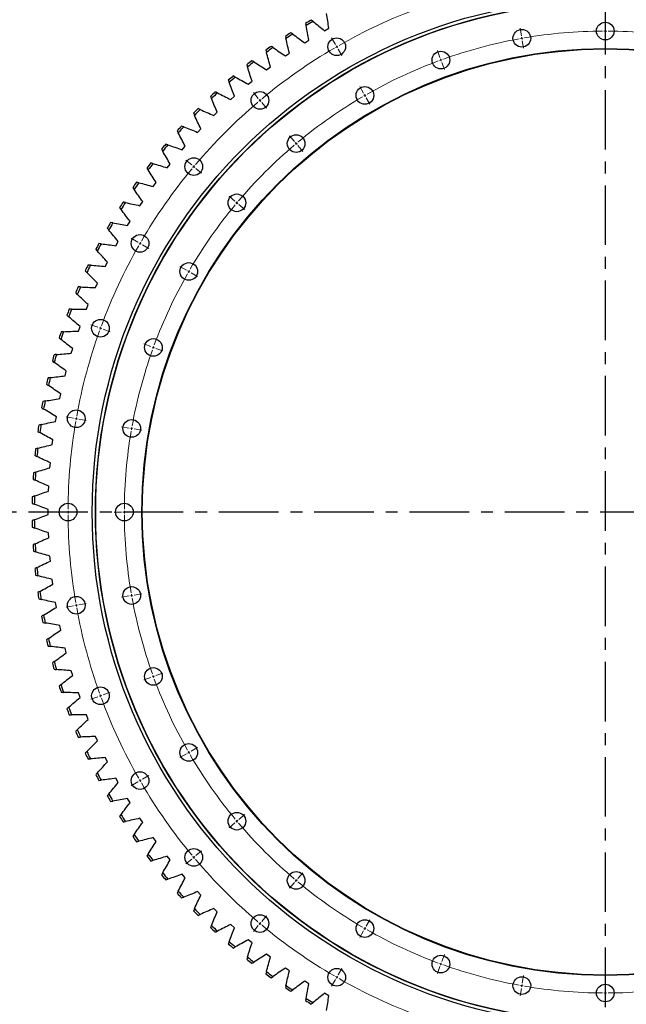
# Model space of a CAD drawing. Header units: millimetres. Extents: x 87 to 10836, y 6003 to 14592.
# Tile 7 of 16: x 1902 to 3034, y 11770 to 13607. Entities that reach past the tile are written whole.
import ezdxf

# ---------------------------------------------------------------- set-up
doc = ezdxf.new("R2010")
doc.units = ezdxf.units.MM
doc.header["$LTSCALE"] = 50
doc.linetypes.add('CENTER', pattern=[10.16, 6.35, -1.27, 1.27, -1.27])

msp = doc.modelspace()

# ---------------------------------------------------------------- linework, layer by layer
at = {"linetype": 'CENTER', "ltscale": 0.35}
for p, q in [((2994.9, 13831.1), (2994.9, 11545.3)), ((4163.1, 12688.2), (1826.7, 12688.2))]:
    msp.add_line(p, q, dxfattribs=at)
at = {"color": 0, "linetype": 'Continuous', "lineweight": 18}
for p, q in [((2994.9, 13590.7), (2994.9, 13604.7)), ((2838.2, 13577), (2835.8, 13590.8)), ((2994.9, 13585.7), (2994.9, 13588.2)), ((2994.9, 13585.7), (2994.9, 13583.2)), ((2994.9, 13580.7), (2994.9, 13566.7)), ((2491.2, 13560.7), (2484.2, 13572.9)), ((2839.1, 13572.1), (2838.7, 13574.5)), ((2839.1, 13572.1), (2839.5, 13569.6)), ((2840, 13567.2), (2842.4, 13553.4)), ((2493.7, 13556.4), (2492.4, 13558.6)), ((2493.7, 13556.4), (2494.9, 13554.2)), ((2496.2, 13552.1), (2503.2, 13540)), ((2686.3, 13536.3), (2681.5, 13549.4)), ((2688, 13531.6), (2687.1, 13533.9)), ((2688, 13531.6), (2688.8, 13529.2)), ((2689.7, 13526.9), (2694.5, 13513.7)), ((2347.3, 13460), (2338.3, 13470.7)), ((2543.7, 13469.8), (2536.7, 13481.9)), ((2546.2, 13465.5), (2544.9, 13467.6)), ((2350.5, 13456.2), (2348.9, 13458.1)), ((2350.5, 13456.2), (2352.2, 13454.3)), ((2353.8, 13452.3), (2362.8, 13441.6)), ((2546.2, 13465.5), (2547.4, 13463.3)), ((2548.7, 13461.1), (2555.7, 13449)), ((2414.8, 13379.6), (2405.8, 13390.3)), ((2418, 13375.7), (2416.4, 13377.7)), ((2418, 13375.7), (2419.6, 13373.8)), ((2421.3, 13371.9), (2430.3, 13361.2)), ((2223.1, 13335.8), (2212.4, 13344.8)), ((2227, 13332.6), (2225.1, 13334.2)), ((2227, 13332.6), (2228.9, 13331)), ((2230.8, 13329.4), (2241.5, 13320.4)), ((2303.6, 13268.3), (2292.9, 13277.3)), ((2307.4, 13265.1), (2305.5, 13266.7)), ((2307.4, 13265.1), (2309.3, 13263.5)), ((2311.2, 13261.9), (2322, 13252.9)), ((2122.4, 13192), (2110.3, 13199)), ((2126.7, 13189.5), (2124.6, 13190.7)), ((2126.7, 13189.5), (2128.9, 13188.2)), ((2131.1, 13187), (2143.2, 13180)), ((2213.4, 13139.5), (2201.2, 13146.5)), ((2217.7, 13137), (2215.5, 13138.2)), ((2217.7, 13137), (2219.8, 13135.7)), ((2222, 13134.5), (2234.1, 13127.5)), ((2048.2, 13032.8), (2035, 13037.6)), ((2052.9, 13031.1), (2050.5, 13031.9)), ((2052.9, 13031.1), (2055.2, 13030.2)), ((2057.6, 13029.4), (2070.8, 13024.6)), ((2146.9, 12996.9), (2133.7, 13001.7)), ((2151.6, 12995.2), (2149.2, 12996)), ((2151.6, 12995.2), (2153.9, 12994.3)), ((2156.3, 12993.5), (2169.4, 12988.7)), ((2002.7, 12863.2), (1989, 12865.6)), ((2007.7, 12862.3), (2005.2, 12862.7)), ((2007.7, 12862.3), (2010.1, 12861.9)), ((2012.6, 12861.4), (2026.4, 12859)), ((2106.2, 12844.9), (2092.4, 12847.4)), ((2111.1, 12844.1), (2108.6, 12844.5)), ((2111.1, 12844.1), (2113.5, 12843.6)), ((2116, 12843.2), (2129.8, 12840.8)), ((1987.4, 12688.2), (1973.4, 12688.2)), ((1992.4, 12688.2), (1989.9, 12688.2)), ((1992.4, 12688.2), (1994.9, 12688.2)), ((1997.4, 12688.2), (2011.4, 12688.2)), ((2092.4, 12688.2), (2078.4, 12688.2)), ((2097.4, 12688.2), (2094.9, 12688.2)), ((2097.4, 12688.2), (2099.9, 12688.2)), ((2102.4, 12688.2), (2116.4, 12688.2)), ((2106.2, 12531.5), (2092.4, 12529.1)), ((2111.1, 12532.4), (2108.6, 12531.9)), ((2111.1, 12532.4), (2113.5, 12532.8)), ((2116, 12533.2), (2129.8, 12535.7)), ((2002.7, 12513.3), (1989, 12510.8)), ((2007.7, 12514.1), (2005.2, 12513.7)), ((2007.7, 12514.1), (2010.1, 12514.6)), ((2012.6, 12515), (2026.4, 12517.4)), ((2156.3, 12383), (2169.4, 12387.8)), ((2146.9, 12379.5), (2133.7, 12374.8)), ((2151.6, 12381.3), (2149.2, 12380.4)), ((2151.6, 12381.3), (2153.9, 12382.1)), ((2052.9, 12345.3), (2055.2, 12346.2)), ((2057.6, 12347.1), (2070.8, 12351.8)), ((2048.2, 12343.6), (2035, 12338.8)), ((2052.9, 12345.3), (2050.5, 12344.5)), ((2213.4, 12237), (2201.2, 12230)), ((2217.7, 12239.5), (2215.5, 12238.2)), ((2217.7, 12239.5), (2219.8, 12240.7)), ((2222, 12242), (2234.1, 12249)), ((2122.4, 12184.5), (2110.3, 12177.5)), ((2126.7, 12187), (2124.6, 12185.7)), ((2126.7, 12187), (2128.9, 12188.2)), ((2131.1, 12189.5), (2143.2, 12196.5)), ((2303.6, 12108.1), (2292.9, 12099.1)), ((2307.4, 12111.3), (2305.5, 12109.7)), ((2307.4, 12111.3), (2309.3, 12112.9)), ((2311.2, 12114.5), (2322, 12123.5)), ((2230.8, 12047), (2241.5, 12056)), ((2223.1, 12040.6), (2212.4, 12031.6)), ((2227, 12043.8), (2225.1, 12042.2)), ((2227, 12043.8), (2228.9, 12045.4)), ((2418, 12000.7), (2416.4, 11998.8)), ((2418, 12000.7), (2419.6, 12002.6)), ((2421.3, 12004.5), (2430.3, 12015.2)), ((2414.8, 11996.9), (2405.8, 11986.1)), ((2353.8, 11924.1), (2362.8, 11934.8)), ((2548.7, 11915.3), (2555.7, 11927.4)), ((2347.3, 11916.4), (2338.3, 11905.7)), ((2350.5, 11920.3), (2348.9, 11918.3)), ((2350.5, 11920.3), (2352.2, 11922.2)), ((2543.7, 11906.6), (2536.7, 11894.5)), ((2546.2, 11911), (2544.9, 11908.8)), ((2546.2, 11911), (2547.4, 11913.1)), ((2689.7, 11849.5), (2694.5, 11862.7)), ((2496.2, 11824.4), (2503.2, 11836.5)), ((2686.3, 11840.1), (2681.5, 11827)), ((2688, 11844.8), (2687.1, 11842.5)), ((2688, 11844.8), (2688.8, 11847.2)), ((2491.2, 11815.7), (2484.2, 11803.6)), ((2493.7, 11820), (2492.4, 11817.9)), ((2493.7, 11820), (2494.9, 11822.2)), ((2840, 11809.3), (2842.4, 11823.1)), ((2838.2, 11799.4), (2835.8, 11785.6)), ((2839.1, 11804.4), (2838.7, 11801.9)), ((2839.1, 11804.4), (2839.5, 11806.8)), ((2994.9, 11795.7), (2994.9, 11809.7)), ((2994.9, 11790.7), (2994.9, 11793.2)), ((2994.9, 11790.7), (2994.9, 11788.2)), ((2994.9, 11785.7), (2994.9, 11771.7))]:
    msp.add_line(p, q, dxfattribs=at)
at = {"color": 7, "linetype": 'Continuous', "lineweight": 25}
for p, q in [((2471.2, 13586.3), (2479.1, 13590.8)), ((2434, 13563.5), (2441.7, 13568.4)), ((2397.9, 13539.3), (2405.4, 13544.5)), ((2362.8, 13513.5), (2370, 13519.1)), ((2328.7, 13486.3), (2335.8, 13492.2)), ((2295.9, 13457.7), (2302.7, 13463.9)), ((2264.3, 13427.8), (2270.8, 13434.2)), ((2234, 13396.6), (2240.2, 13403.2)), ((2205, 13364.1), (2210.9, 13371)), ((2177.4, 13330.4), (2183, 13337.5)), ((2151.2, 13295.6), (2156.6, 13303)), ((2126.5, 13259.7), (2131.6, 13267.3)), ((2103.3, 13222.9), (2108.1, 13230.7)), ((2081.7, 13185.1), (2086.1, 13193.1)), ((2061.7, 13146.4), (2065.8, 13154.6)), ((2043.4, 13106.9), (2047.1, 13115.2)), ((2026.7, 13066.7), (2030, 13075.2)), ((2011.7, 13025.8), (2014.7, 13034.4)), ((1998.4, 12984.3), (2001, 12993.1)), ((1986.9, 12942.3), (1989.1, 12951.2)), ((1977.1, 12899.9), (1979, 12908.8)), ((1969.1, 12857.1), (1970.6, 12866.1)), ((1963, 12814), (1964.1, 12823)), ((1958.6, 12770.7), (1959.4, 12779.8)), ((1956, 12727.2), (1956.4, 12736.3)), ((1955.3, 12683.7), (1955.3, 12692.8)), ((1956.4, 12640.1), (1956, 12649.2)), ((1959.4, 12596.7), (1958.6, 12605.8)), ((1964.1, 12553.4), (1963, 12562.5)), ((1970.6, 12510.3), (1969.1, 12519.3)), ((1979, 12467.6), (1977.1, 12476.5)), ((1989.1, 12425.3), (1986.9, 12434.1)), ((2001, 12383.4), (1998.4, 12392.1)), ((2014.7, 12342), (2011.7, 12350.6)), ((2030, 12301.3), (2026.7, 12309.8)), ((2047.1, 12261.2), (2043.4, 12269.5)), ((2065.8, 12221.9), (2061.7, 12230.1)), ((2086.1, 12183.4), (2081.7, 12191.4)), ((2108.1, 12145.8), (2103.3, 12153.6)), ((2131.6, 12109.1), (2126.5, 12116.7)), ((2156.6, 12073.5), (2151.2, 12080.8)), ((2183, 12038.9), (2177.4, 12046)), ((2210.9, 12005.5), (2205, 12012.4)), ((2240.2, 11973.2), (2234, 11979.9)), ((2270.8, 11942.3), (2264.3, 11948.6)), ((2302.7, 11912.6), (2295.9, 11918.7)), ((2335.8, 11884.3), (2328.7, 11890.1)), ((2370, 11857.4), (2362.8, 11862.9)), ((2405.4, 11831.9), (2397.9, 11837.1)), ((2441.7, 11808), (2434, 11812.9)), ((2479.1, 11785.6), (2471.2, 11790.2))]:
    msp.add_line(p, q, dxfattribs=at)
for centre, radius in [((2994.9, 12688.2), 957.5), ((2994.9, 12688.2), 951.5), ((2994.9, 12688.2), 951), ((2994.9, 13585.7), 16.5), ((2839.1, 13572.1), 16.5), ((2493.7, 13556.4), 16.5), ((2994.9, 12688.2), 865), ((2994.9, 12688.2), 864), ((2688, 13531.6), 16.5), ((2350.5, 13456.2), 16.5), ((2546.2, 13465.5), 16.5), ((2418, 13375.7), 16.5), ((2227, 13332.6), 16.5), ((2307.4, 13265.1), 16.5), ((2126.7, 13189.5), 16.5), ((2217.7, 13137), 16.5), ((2052.9, 13031.1), 16.5), ((2151.6, 12995.2), 16.5), ((2007.7, 12862.3), 16.5), ((2111.1, 12844.1), 16.5), ((1992.4, 12688.2), 16.5), ((2097.4, 12688.2), 16.5), ((2111.1, 12532.4), 16.5), ((2007.7, 12514.1), 16.5), ((2151.6, 12381.3), 16.5), ((2052.9, 12345.3), 16.5), ((2217.7, 12239.5), 16.5), ((2126.7, 12187), 16.5), ((2307.4, 12111.3), 16.5), ((2227, 12043.8), 16.5), ((2418, 12000.7), 16.5), ((2350.5, 11920.3), 16.5), ((2546.2, 11911), 16.5), ((2688, 11844.8), 16.5), ((2493.7, 11820), 16.5), ((2839.1, 11804.4), 16.5), ((2994.9, 11790.7), 16.5)]:
    msp.add_circle(centre, radius, dxfattribs=at)
at = {"color": 0, "linetype": 'Continuous', "lineweight": 18}
for radius, start, end in [(1002.5, 110.2858, 119.7142), (897.5, 90.3192, 99.6808), (897.5, 90, 90.1596), (897.5, 89.8404, 90), (897.5, 80.3192, 89.6808), (897.5, 100.3192, 109.6808), (897.5, 100, 100.1596), (897.5, 99.8404, 100), (1002.5, 120.2858, 129.7142), (1002.5, 120, 120.1429), (1002.5, 119.8571, 120), (897.5, 110.3192, 119.6808), (897.5, 110, 110.1596), (897.5, 109.8404, 110), (1002.5, 130.2858, 139.7142), (1002.5, 130, 130.1429), (1002.5, 129.8571, 130), (897.5, 120.3192, 129.6808), (897.5, 120, 120.1596), (897.5, 119.8404, 120), (897.5, 130, 130.1596), (897.5, 129.8404, 130), (897.5, 130.3192, 139.6808), (1002.5, 140.2858, 149.7142), (1002.5, 140, 140.1429), (1002.5, 139.8571, 140), (897.5, 140, 140.1596), (897.5, 139.8404, 140), (897.5, 140.3192, 149.6808), (1002.5, 149.8571, 150), (1002.5, 150.2858, 159.7142), (1002.5, 150, 150.1429), (897.5, 150, 150.1596), (897.5, 149.8404, 150), (897.5, 150.3192, 159.6808), (1002.5, 160.2858, 169.7142), (1002.5, 160, 160.1429), (1002.5, 159.8571, 160), (897.5, 160.3192, 169.6808), (897.5, 160, 160.1596), (897.5, 159.8404, 160), (1002.5, 170, 170.1429), (1002.5, 169.8571, 170), (1002.5, 170.2858, 179.7142), (897.5, 170, 170.1596), (897.5, 169.8404, 170), (897.5, 170.3192, 179.6808), (1002.5, 179.8571, 180), (1002.5, 180, 180.1429), (1002.5, 180.2858, 189.7142), (897.5, 179.8404, 180), (897.5, 180, 180.1596), (897.5, 180.3192, 189.6808), (897.5, 189.8404, 190), (897.5, 190, 190.1596), (1002.5, 189.8571, 190), (1002.5, 190, 190.1429), (897.5, 190.3192, 199.6808), (1002.5, 190.2858, 199.7142), (897.5, 199.8404, 200), (897.5, 200, 200.1596), (897.5, 200.3192, 209.6808), (1002.5, 199.8571, 200), (1002.5, 200, 200.1429), (1002.5, 200.2858, 209.7142), (897.5, 209.8404, 210), (897.5, 210, 210.1596), (897.5, 210.3192, 219.6808), (1002.5, 209.8571, 210), (1002.5, 210, 210.1429), (1002.5, 210.2858, 219.7142), (897.5, 219.8404, 220), (897.5, 220, 220.1596), (897.5, 220.3192, 229.6808), (1002.5, 219.8571, 220), (1002.5, 220, 220.1429), (1002.5, 220.2858, 229.7142), (897.5, 229.8404, 230), (897.5, 230, 230.1596), (897.5, 230.3192, 239.6808), (1002.5, 229.8571, 230), (1002.5, 230, 230.1429), (1002.5, 230.2858, 239.7142), (897.5, 239.8404, 240), (897.5, 240, 240.1596), (897.5, 240.3192, 249.6808), (897.5, 249.8404, 250), (897.5, 250, 250.1596), (897.5, 250.3192, 259.6808), (1002.5, 239.8571, 240), (1002.5, 240, 240.1429), (1002.5, 240.2858, 249.7142), (897.5, 259.8404, 260), (897.5, 260, 260.1596), (897.5, 260.3192, 269.6808), (897.5, 270.3192, 279.6808), (897.5, 269.8404, 270), (897.5, 270, 270.1596)]:
    msp.add_arc((2994.9, 12688.2), radius, start, end, dxfattribs=at)
at = {"color": 7, "linetype": 'Continuous', "lineweight": 25}
for radius, start, end in [(1069.6, 120.8737, 121.5263), (1065.6, 120.7906, 121.6094), (1069.6, 123.2737, 123.9263), (1065.6, 123.1906, 124.0094), (1069.6, 125.6737, 126.3263), (1065.6, 125.5906, 126.4094), (1069.6, 128.0737, 128.7263), (1065.6, 127.9906, 128.8094), (1069.6, 130.4737, 131.1263), (1065.6, 130.3906, 131.2094), (1069.6, 132.8737, 133.5263), (1065.6, 132.7906, 133.6094), (1069.6, 135.2737, 135.9263), (1065.6, 135.1906, 136.0094), (1069.6, 137.6737, 138.3263), (1065.6, 137.5906, 138.4094), (1069.6, 140.0737, 140.7263), (1065.6, 139.9906, 140.8094), (1069.6, 142.4737, 143.1263), (1065.6, 142.3906, 143.2094), (1069.6, 144.8737, 145.5263), (1065.6, 144.7906, 145.6094), (1069.6, 147.2737, 147.9263), (1065.6, 147.1906, 148.0094), (1069.6, 149.6737, 150.3263), (1065.6, 149.5906, 150.4094), (1069.6, 152.0737, 152.7263), (1065.6, 151.9906, 152.8094), (1069.6, 154.4737, 155.1263), (1065.6, 154.3906, 155.2094), (1069.6, 156.8737, 157.5263), (1065.6, 156.7906, 157.6094), (1069.6, 159.2737, 159.9263), (1065.6, 159.1906, 160.0094), (1069.6, 161.6737, 162.3263), (1065.6, 161.5906, 162.4094), (1069.6, 164.0737, 164.7263), (1065.6, 163.9906, 164.8094), (1069.6, 166.4737, 167.1263), (1065.6, 166.3906, 167.2094), (1069.6, 168.8737, 169.5263), (1065.6, 168.7906, 169.6094), (1069.6, 171.2737, 171.9263), (1065.6, 171.1906, 172.0094), (1069.6, 173.6737, 174.3263), (1065.6, 173.5906, 174.4094), (1069.6, 176.0737, 176.7263), (1065.6, 175.9906, 176.8094), (1069.6, 178.4737, 179.1263), (1065.6, 178.3906, 179.2094), (1069.6, 180.8737, 181.5263), (1065.6, 180.7906, 181.6094), (1069.6, 183.2737, 183.9263), (1065.6, 183.1906, 184.0094), (1069.6, 185.6737, 186.3263), (1065.6, 185.5906, 186.4094), (1069.6, 188.0737, 188.7263), (1065.6, 187.9906, 188.8094), (1069.6, 190.4737, 191.1263), (1065.6, 190.3906, 191.2094), (1069.6, 192.8737, 193.5263), (1065.6, 192.7906, 193.6094), (1069.6, 195.2737, 195.9263), (1065.6, 195.1906, 196.0094), (1065.6, 197.5906, 198.4094), (1069.6, 197.6737, 198.3263), (1069.6, 200.0737, 200.7263), (1065.6, 199.9906, 200.8094), (1069.6, 202.4737, 203.1263), (1065.6, 202.3906, 203.2094), (1069.6, 204.8737, 205.5263), (1065.6, 204.7906, 205.6094), (1065.6, 207.1906, 208.0094), (1069.6, 207.2737, 207.9263), (1069.6, 209.6737, 210.3263), (1065.6, 209.5906, 210.4094), (1069.6, 212.0737, 212.7263), (1065.6, 211.9906, 212.8094), (1069.6, 214.4737, 215.1263), (1065.6, 214.3906, 215.2094), (1069.6, 216.8737, 217.5263), (1065.6, 216.7906, 217.6094), (1069.6, 219.2737, 219.9263), (1065.6, 219.1906, 220.0094), (1065.6, 221.5906, 222.4094), (1069.6, 221.6737, 222.3263), (1069.6, 224.0737, 224.7263), (1065.6, 223.9906, 224.8094), (1069.6, 226.4737, 227.1263), (1065.6, 226.3906, 227.2094), (1069.6, 228.8737, 229.5263), (1065.6, 228.7906, 229.6094), (1069.6, 231.2737, 231.9263), (1065.6, 231.1906, 232.0094), (1069.6, 233.6737, 234.3263), (1065.6, 233.5906, 234.4094), (1069.6, 236.0737, 236.7263), (1065.6, 235.9906, 236.8094), (1065.6, 238.3906, 239.2094), (1069.6, 238.4737, 239.1263)]:
    msp.add_arc((2994.9, 12688.2), radius, start, end, dxfattribs=at)
for points in [[(2479.1, 13590.8), (2477.6, 13600), (2476.2, 13609.1), (2474.9, 13618.3)], [(2435.7, 13599.9), (2435.9, 13598.5), (2436.2, 13597.1), (2436.4, 13595.7)], [(2441.7, 13568.4), (2439.9, 13577.5), (2438.1, 13586.6), (2436.4, 13595.7)], [(2449.5, 13603.6), (2448.3, 13604.5), (2447.2, 13605.4), (2446.1, 13606.3)], [(2449.5, 13603.6), (2456.8, 13597.9), (2464, 13592.1), (2471.2, 13586.3)], [(2411.6, 13580), (2410.4, 13580.8), (2409.3, 13581.6), (2408.1, 13582.5)], [(2411.6, 13580), (2419.1, 13574.6), (2426.6, 13569.1), (2434, 13563.5)], [(2398, 13575.7), (2398.3, 13574.3), (2398.6, 13572.9), (2398.9, 13571.5)], [(2405.4, 13544.5), (2403.1, 13553.5), (2401, 13562.5), (2398.9, 13571.5)], [(2361.3, 13549.9), (2361.7, 13548.6), (2362.1, 13547.2), (2362.5, 13545.8)], [(2370, 13519.1), (2367.4, 13528), (2364.9, 13536.9), (2362.5, 13545.8)], [(2374.8, 13554.8), (2373.6, 13555.5), (2372.4, 13556.3), (2371.2, 13557.1)], [(2374.8, 13554.8), (2382.5, 13549.7), (2390.2, 13544.5), (2397.9, 13539.3)], [(2325.8, 13522.7), (2326.2, 13521.3), (2326.7, 13519.9), (2327.1, 13518.6)], [(2339, 13528), (2337.8, 13528.8), (2336.6, 13529.5), (2335.3, 13530.2)], [(2339, 13528), (2347, 13523.3), (2354.9, 13518.4), (2362.8, 13513.5)], [(2335.8, 13492.2), (2332.8, 13500.9), (2329.9, 13509.7), (2327.1, 13518.6)], [(2291.4, 13493.9), (2291.9, 13492.6), (2292.4, 13491.2), (2292.9, 13489.9)], [(2302.7, 13463.9), (2299.4, 13472.5), (2296.1, 13481.2), (2292.9, 13489.9)], [(2304.4, 13499.8), (2303.2, 13500.5), (2301.9, 13501.2), (2300.7, 13501.9)], [(2304.4, 13499.8), (2312.6, 13495.4), (2320.7, 13490.9), (2328.7, 13486.3)], [(2271.1, 13470.2), (2269.8, 13470.8), (2268.5, 13471.5), (2267.2, 13472.1)], [(2271.1, 13470.2), (2279.4, 13466.1), (2287.7, 13462), (2295.9, 13457.7)], [(2258.3, 13463.7), (2258.9, 13462.4), (2259.4, 13461.1), (2260, 13459.8)], [(2270.8, 13434.2), (2267.1, 13442.7), (2263.5, 13451.2), (2260, 13459.8)], [(2226.5, 13432.2), (2227.1, 13430.9), (2227.7, 13429.6), (2228.3, 13428.3)], [(2238.9, 13439.2), (2237.6, 13439.8), (2236.3, 13440.3), (2235, 13440.9)], [(2238.9, 13439.2), (2247.4, 13435.5), (2255.9, 13431.7), (2264.3, 13427.8)], [(2240.2, 13403.2), (2236.2, 13411.5), (2232.2, 13419.9), (2228.3, 13428.3)], [(2196, 13399.4), (2196.7, 13398.1), (2197.3, 13396.8), (2198, 13395.6)], [(2210.9, 13371), (2206.5, 13379.1), (2202.2, 13387.3), (2198, 13395.6)], [(2208.2, 13406.9), (2206.8, 13407.4), (2205.5, 13407.9), (2204.2, 13408.4)], [(2208.2, 13406.9), (2216.8, 13403.5), (2225.4, 13400.1), (2234, 13396.6)], [(2166.9, 13365.3), (2167.6, 13364.1), (2168.3, 13362.8), (2169, 13361.6)], [(2183, 13337.5), (2178.3, 13345.5), (2173.6, 13353.5), (2169, 13361.6)], [(2178.8, 13373.3), (2177.4, 13373.8), (2176, 13374.2), (2174.7, 13374.7)], [(2178.8, 13373.3), (2187.5, 13370.3), (2196.3, 13367.2), (2205, 13364.1)], [(2150.8, 13338.5), (2149.4, 13338.9), (2148, 13339.3), (2146.7, 13339.7)], [(2150.8, 13338.5), (2159.7, 13335.9), (2168.5, 13333.2), (2177.4, 13330.4)], [(2139.3, 13330), (2140.1, 13328.8), (2140.8, 13327.6), (2141.6, 13326.4)], [(2156.6, 13303), (2151.5, 13310.7), (2146.5, 13318.5), (2141.6, 13326.4)], [(2124.3, 13302.6), (2122.9, 13303), (2121.5, 13303.3), (2120.1, 13303.6)], [(2124.3, 13302.6), (2133.3, 13300.4), (2142.2, 13298), (2151.2, 13295.6)], [(2113.2, 13293.6), (2114, 13292.5), (2114.8, 13291.3), (2115.6, 13290.1)], [(2131.6, 13267.3), (2126.2, 13274.9), (2120.8, 13282.5), (2115.6, 13290.1)], [(2099.3, 13265.6), (2097.9, 13265.9), (2096.5, 13266.2), (2095.1, 13266.5)], [(2099.3, 13265.6), (2108.4, 13263.7), (2117.5, 13261.8), (2126.5, 13259.7)], [(2088.6, 13256.2), (2089.5, 13255), (2090.3, 13253.9), (2091.2, 13252.8)], [(2108.1, 13230.7), (2102.4, 13238), (2096.7, 13245.3), (2091.2, 13252.8)], [(2075.9, 13227.6), (2074.5, 13227.8), (2073.1, 13228.1), (2071.7, 13228.3)], [(2065.6, 13217.7), (2066.5, 13216.6), (2067.4, 13215.5), (2068.3, 13214.4)], [(2086.1, 13193.1), (2080.1, 13200.1), (2074.2, 13207.2), (2068.3, 13214.4)], [(2075.9, 13227.6), (2085.1, 13226.1), (2094.2, 13224.5), (2103.3, 13222.9)], [(2044.2, 13178.4), (2045.2, 13177.3), (2046.1, 13176.2), (2047.1, 13175.1)], [(2065.8, 13154.6), (2059.5, 13161.4), (2053.3, 13168.2), (2047.1, 13175.1)], [(2054.2, 13188.6), (2052.7, 13188.8), (2051.3, 13189), (2049.9, 13189.2)], [(2054.2, 13188.6), (2063.4, 13187.5), (2072.5, 13186.3), (2081.7, 13185.1)], [(2024.6, 13138.1), (2025.5, 13137.1), (2026.5, 13136.1), (2027.5, 13135)], [(2034, 13148.8), (2032.6, 13148.9), (2031.2, 13149), (2029.7, 13149.1)], [(2034, 13148.8), (2043.3, 13148.1), (2052.5, 13147.3), (2061.7, 13146.4)], [(2047.1, 13115.2), (2040.5, 13121.8), (2034, 13128.4), (2027.5, 13135)], [(2015.6, 13108.2), (2014.1, 13108.2), (2012.7, 13108.3), (2011.3, 13108.3)], [(2015.6, 13108.2), (2024.8, 13107.8), (2034.1, 13107.4), (2043.4, 13106.9)], [(2006.6, 13097.1), (2007.6, 13096.1), (2008.6, 13095.1), (2009.7, 13094.1)], [(2030, 13075.2), (2023.2, 13081.4), (2016.4, 13087.7), (2009.7, 13094.1)], [(1998.9, 13066.8), (1997.4, 13066.8), (1996, 13066.8), (1994.6, 13066.8)], [(1998.9, 13066.8), (2008.1, 13066.8), (2017.4, 13066.8), (2026.7, 13066.7)], [(1990.3, 13055.3), (1991.4, 13054.4), (1992.5, 13053.5), (1993.5, 13052.5)], [(2014.7, 13034.4), (2007.6, 13040.4), (2000.5, 13046.4), (1993.5, 13052.5)], [(1975.8, 13012.9), (1976.9, 13012), (1978.1, 13011.2), (1979.2, 13010.3)], [(2001, 12993.1), (1993.7, 12998.7), (1986.4, 13004.5), (1979.2, 13010.3)], [(1983.9, 13024.7), (1982.4, 13024.7), (1981, 13024.6), (1979.6, 13024.5)], [(1983.9, 13024.7), (1993.1, 13025.2), (2002.4, 13025.5), (2011.7, 13025.8)], [(1970.7, 12982.1), (1969.2, 12982), (1967.8, 12981.9), (1966.4, 12981.7)], [(1970.7, 12982.1), (1979.9, 12982.9), (1989.1, 12983.7), (1998.4, 12984.3)], [(1963.1, 12970), (1964.3, 12969.1), (1965.4, 12968.3), (1966.6, 12967.4)], [(1989.1, 12951.2), (1981.6, 12956.5), (1974, 12962), (1966.6, 12967.4)], [(1959.3, 12939), (1957.8, 12938.8), (1956.4, 12938.6), (1955, 12938.4)], [(1959.3, 12939), (1968.4, 12940.2), (1977.6, 12941.3), (1986.9, 12942.3)], [(1952.2, 12926.5), (1953.4, 12925.7), (1954.6, 12924.9), (1955.8, 12924.1)], [(1979, 12908.8), (1971.2, 12913.9), (1963.5, 12919), (1955.8, 12924.1)], [(1949.7, 12895.4), (1958.8, 12897), (1967.9, 12898.5), (1977.1, 12899.9)], [(1943.2, 12882.7), (1944.4, 12881.9), (1945.6, 12881.2), (1946.8, 12880.4)], [(1949.7, 12895.4), (1948.3, 12895.1), (1946.9, 12894.9), (1945.4, 12894.6)], [(1970.6, 12866.1), (1962.7, 12870.8), (1954.7, 12875.6), (1946.8, 12880.4)], [(1941.9, 12851.4), (1940.5, 12851.1), (1939.1, 12850.8), (1937.7, 12850.5)], [(1941.9, 12851.4), (1951, 12853.4), (1960, 12855.3), (1969.1, 12857.1)], [(1935.9, 12838.4), (1937.2, 12837.7), (1938.4, 12837), (1939.7, 12836.3)], [(1964.1, 12823), (1955.9, 12827.4), (1947.8, 12831.8), (1939.7, 12836.3)], [(1936, 12807.2), (1934.6, 12806.8), (1933.2, 12806.4), (1931.9, 12806.1)], [(1936, 12807.2), (1945, 12809.5), (1953.9, 12811.8), (1963, 12814)], [(1930.6, 12794), (1931.9, 12793.3), (1933.1, 12792.7), (1934.4, 12792)], [(1959.4, 12779.8), (1951, 12783.8), (1942.7, 12787.9), (1934.4, 12792)], [(1931.9, 12762.7), (1940.8, 12765.5), (1949.7, 12768.1), (1958.6, 12770.7)], [(1931.9, 12762.7), (1930.6, 12762.3), (1929.2, 12761.9), (1927.8, 12761.5)], [(1927.1, 12749.3), (1928.4, 12748.7), (1929.7, 12748.1), (1931, 12747.5)], [(1956.4, 12736.3), (1947.9, 12740), (1939.4, 12743.7), (1931, 12747.5)], [(1929.8, 12718.1), (1928.4, 12717.7), (1927.1, 12717.2), (1925.7, 12716.7)], [(1929.8, 12718.1), (1938.5, 12721.2), (1947.3, 12724.3), (1956, 12727.2)], [(1925.5, 12704.5), (1926.8, 12704), (1928.1, 12703.5), (1929.4, 12702.9)], [(1955.3, 12692.8), (1946.7, 12696.1), (1938, 12699.5), (1929.4, 12702.9)], [(1929.4, 12673.5), (1938, 12677), (1946.7, 12680.4), (1955.3, 12683.7)], [(1929.4, 12673.5), (1928.1, 12673), (1926.8, 12672.4), (1925.5, 12671.9)], [(1925.7, 12659.7), (1927.1, 12659.2), (1928.4, 12658.8), (1929.8, 12658.3)], [(1956, 12649.2), (1947.3, 12652.2), (1938.5, 12655.2), (1929.8, 12658.3)], [(1931, 12628.9), (1929.7, 12628.3), (1928.4, 12627.7), (1927.1, 12627.1)], [(1931, 12628.9), (1939.4, 12632.7), (1947.9, 12636.5), (1956.4, 12640.1)], [(1927.8, 12615), (1929.2, 12614.6), (1930.6, 12614.1), (1931.9, 12613.7)], [(1958.6, 12605.8), (1949.7, 12608.3), (1940.8, 12611), (1931.9, 12613.7)], [(1934.4, 12584.4), (1942.7, 12588.6), (1951, 12592.7), (1959.4, 12596.7)], [(1934.4, 12584.4), (1933.1, 12583.8), (1931.9, 12583.1), (1930.6, 12582.5)], [(1931.9, 12570.4), (1933.2, 12570), (1934.6, 12569.6), (1936, 12569.3)], [(1963, 12562.5), (1953.9, 12564.6), (1945, 12566.9), (1936, 12569.3)], [(1939.7, 12540.1), (1947.8, 12544.6), (1955.9, 12549), (1964.1, 12553.4)], [(1939.7, 12540.1), (1938.4, 12539.4), (1937.2, 12538.7), (1935.9, 12538)], [(1937.7, 12525.9), (1939.1, 12525.6), (1940.5, 12525.3), (1941.9, 12525)], [(1969.1, 12519.3), (1960, 12521.2), (1951, 12523.1), (1941.9, 12525)], [(1946.8, 12496), (1945.6, 12495.3), (1944.4, 12494.5), (1943.2, 12493.8)], [(1946.8, 12496), (1954.7, 12500.9), (1962.7, 12505.6), (1970.6, 12510.3)], [(1945.4, 12481.8), (1946.9, 12481.6), (1948.3, 12481.3), (1949.7, 12481.1)], [(1977.1, 12476.5), (1967.9, 12478), (1958.8, 12479.5), (1949.7, 12481.1)], [(1955.8, 12452.3), (1963.5, 12457.5), (1971.2, 12462.6), (1979, 12467.6)], [(1955.8, 12452.3), (1954.6, 12451.5), (1953.4, 12450.7), (1952.2, 12449.9)], [(1955, 12438), (1956.4, 12437.9), (1957.8, 12437.7), (1959.3, 12437.5)], [(1986.9, 12434.1), (1977.6, 12435.1), (1968.4, 12436.3), (1959.3, 12437.5)], [(1966.6, 12409), (1974, 12414.5), (1981.6, 12419.9), (1989.1, 12425.3)], [(1966.6, 12409), (1965.4, 12408.2), (1964.3, 12407.3), (1963.1, 12406.5)], [(1966.4, 12394.7), (1967.8, 12394.6), (1969.2, 12394.5), (1970.7, 12394.3)], [(1998.4, 12392.1), (1989.1, 12392.8), (1979.9, 12393.5), (1970.7, 12394.3)], [(1979.2, 12366.2), (1986.4, 12372), (1993.7, 12377.7), (2001, 12383.4)], [(1979.2, 12366.2), (1978.1, 12365.3), (1976.9, 12364.4), (1975.8, 12363.5)], [(1979.6, 12351.9), (1981, 12351.8), (1982.4, 12351.8), (1983.9, 12351.7)], [(2011.7, 12350.6), (2002.4, 12350.9), (1993.1, 12351.3), (1983.9, 12351.7)], [(1993.5, 12323.9), (2000.5, 12330), (2007.6, 12336), (2014.7, 12342)], [(1993.5, 12323.9), (1992.5, 12323), (1991.4, 12322), (1990.3, 12321.1)], [(1994.6, 12309.7), (1996, 12309.7), (1997.4, 12309.7), (1998.9, 12309.7)], [(2026.7, 12309.8), (2017.4, 12309.6), (2008.1, 12309.6), (1998.9, 12309.7)], [(2009.7, 12282.3), (2016.4, 12288.7), (2023.2, 12295), (2030, 12301.3)], [(2009.7, 12282.3), (2008.6, 12281.3), (2007.6, 12280.3), (2006.6, 12279.4)], [(2011.3, 12268.1), (2012.7, 12268.2), (2014.1, 12268.2), (2015.6, 12268.3)], [(2043.4, 12269.5), (2034.1, 12269), (2024.8, 12268.6), (2015.6, 12268.3)], [(2027.5, 12241.4), (2034, 12248.1), (2040.5, 12254.7), (2047.1, 12261.2)], [(2027.5, 12241.4), (2026.5, 12240.4), (2025.5, 12239.4), (2024.6, 12238.3)], [(2029.7, 12227.3), (2031.2, 12227.4), (2032.6, 12227.5), (2034, 12227.6)], [(2061.7, 12230.1), (2052.5, 12229.2), (2043.3, 12228.4), (2034, 12227.6)], [(2047.1, 12201.3), (2053.3, 12208.2), (2059.5, 12215.1), (2065.8, 12221.9)], [(2047.1, 12201.3), (2046.1, 12200.2), (2045.2, 12199.2), (2044.2, 12198.1)], [(2049.9, 12187.3), (2051.3, 12187.5), (2052.7, 12187.6), (2054.2, 12187.8)], [(2081.7, 12191.4), (2072.5, 12190.1), (2063.4, 12188.9), (2054.2, 12187.8)], [(2068.3, 12162), (2074.2, 12169.2), (2080.1, 12176.3), (2086.1, 12183.4)], [(2068.3, 12162), (2067.4, 12160.9), (2066.5, 12159.8), (2065.6, 12158.7)], [(2071.7, 12148.2), (2073.1, 12148.4), (2074.5, 12148.6), (2075.9, 12148.8)], [(2103.3, 12153.6), (2094.2, 12151.9), (2085.1, 12150.3), (2075.9, 12148.8)], [(2091.2, 12123.7), (2096.7, 12131.1), (2102.4, 12138.5), (2108.1, 12145.8)], [(2091.2, 12123.7), (2090.3, 12122.5), (2089.5, 12121.4), (2088.6, 12120.3)], [(2095.1, 12110), (2096.5, 12110.3), (2097.9, 12110.5), (2099.3, 12110.8)], [(2126.5, 12116.7), (2117.5, 12114.7), (2108.4, 12112.7), (2099.3, 12110.8)], [(2115.6, 12086.3), (2120.8, 12094), (2126.2, 12101.6), (2131.6, 12109.1)], [(2115.6, 12086.3), (2114.8, 12085.2), (2114, 12084), (2113.2, 12082.8)], [(2120.1, 12072.8), (2121.5, 12073.1), (2122.9, 12073.5), (2124.3, 12073.8)], [(2151.2, 12080.8), (2142.2, 12078.4), (2133.3, 12076.1), (2124.3, 12073.8)], [(2141.6, 12050), (2146.5, 12057.9), (2151.5, 12065.7), (2156.6, 12073.5)], [(2141.6, 12050), (2140.8, 12048.8), (2140.1, 12047.6), (2139.3, 12046.4)], [(2146.7, 12036.7), (2148, 12037.1), (2149.4, 12037.5), (2150.8, 12037.9)], [(2177.4, 12046), (2168.5, 12043.3), (2159.7, 12040.5), (2150.8, 12037.9)], [(2169, 12014.9), (2173.6, 12022.9), (2178.3, 12030.9), (2183, 12038.9)], [(2169, 12014.9), (2168.3, 12013.6), (2167.6, 12012.4), (2166.9, 12011.1)], [(2174.7, 12001.7), (2176, 12002.2), (2177.4, 12002.7), (2178.8, 12003.1)], [(2205, 12012.4), (2196.3, 12009.2), (2187.5, 12006.1), (2178.8, 12003.1)], [(2198, 11980.9), (2202.2, 11989.1), (2206.5, 11997.3), (2210.9, 12005.5)], [(2198, 11980.9), (2197.3, 11979.6), (2196.7, 11978.3), (2196, 11977.1)], [(2234, 11979.9), (2225.4, 11976.4), (2216.8, 11972.9), (2208.2, 11969.6)], [(2204.2, 11968), (2205.5, 11968.5), (2206.8, 11969), (2208.2, 11969.6)], [(2228.3, 11948.1), (2232.2, 11956.5), (2236.2, 11964.9), (2240.2, 11973.2)], [(2228.3, 11948.1), (2227.7, 11946.8), (2227.1, 11945.5), (2226.5, 11944.2)], [(2264.3, 11948.6), (2255.9, 11944.8), (2247.4, 11941), (2238.9, 11937.2)], [(2260, 11916.7), (2263.5, 11925.2), (2267.1, 11933.8), (2270.8, 11942.3)], [(2235, 11935.5), (2236.3, 11936.1), (2237.6, 11936.7), (2238.9, 11937.2)], [(2260, 11916.7), (2259.4, 11915.3), (2258.9, 11914), (2258.3, 11912.7)], [(2267.2, 11904.4), (2268.5, 11905), (2269.8, 11905.6), (2271.1, 11906.2)], [(2295.9, 11918.7), (2287.7, 11914.5), (2279.4, 11910.3), (2271.1, 11906.2)], [(2292.9, 11886.6), (2296.1, 11895.3), (2299.4, 11903.9), (2302.7, 11912.6)], [(2328.7, 11890.1), (2320.7, 11885.5), (2312.6, 11881), (2304.4, 11876.6)], [(2292.9, 11886.6), (2292.4, 11885.2), (2291.9, 11883.9), (2291.4, 11882.5)], [(2300.7, 11874.6), (2301.9, 11875.2), (2303.2, 11875.9), (2304.4, 11876.6)], [(2327.1, 11857.9), (2329.9, 11866.7), (2332.8, 11875.5), (2335.8, 11884.3)], [(2327.1, 11857.9), (2326.7, 11856.5), (2326.2, 11855.1), (2325.8, 11853.8)], [(2362.8, 11862.9), (2354.9, 11858), (2347, 11853.2), (2339, 11848.4)], [(2362.5, 11830.6), (2364.9, 11839.6), (2367.4, 11848.5), (2370, 11857.4)], [(2335.3, 11846.2), (2336.6, 11846.9), (2337.8, 11847.7), (2339, 11848.4)], [(2397.9, 11837.1), (2390.2, 11831.9), (2382.5, 11826.8), (2374.8, 11821.7)], [(2398.9, 11804.9), (2401, 11813.9), (2403.1, 11822.9), (2405.4, 11831.9)], [(2362.5, 11830.6), (2362.1, 11829.2), (2361.7, 11827.9), (2361.3, 11826.5)], [(2371.2, 11819.3), (2372.4, 11820.1), (2373.6, 11820.9), (2374.8, 11821.7)], [(2398.9, 11804.9), (2398.6, 11803.5), (2398.3, 11802.1), (2398, 11800.7)], [(2408.1, 11794), (2409.3, 11794.8), (2410.4, 11795.6), (2411.6, 11796.5)], [(2434, 11812.9), (2426.6, 11807.4), (2419.1, 11801.9), (2411.6, 11796.5)], [(2436.4, 11780.7), (2438.1, 11789.8), (2439.9, 11798.9), (2441.7, 11808)], [(2436.4, 11780.7), (2436.2, 11779.3), (2435.9, 11777.9), (2435.7, 11776.5)], [(2471.2, 11790.2), (2464, 11784.3), (2456.8, 11778.5), (2449.5, 11772.8)], [(2474.9, 11758.1), (2476.2, 11767.3), (2477.6, 11776.5), (2479.1, 11785.6)], [(2446.1, 11770.2), (2447.2, 11771.1), (2448.3, 11771.9), (2449.5, 11772.8)]]:
    msp.add_open_spline(points, degree=3, dxfattribs=at)

doc.saveas('drawing.dxf')
